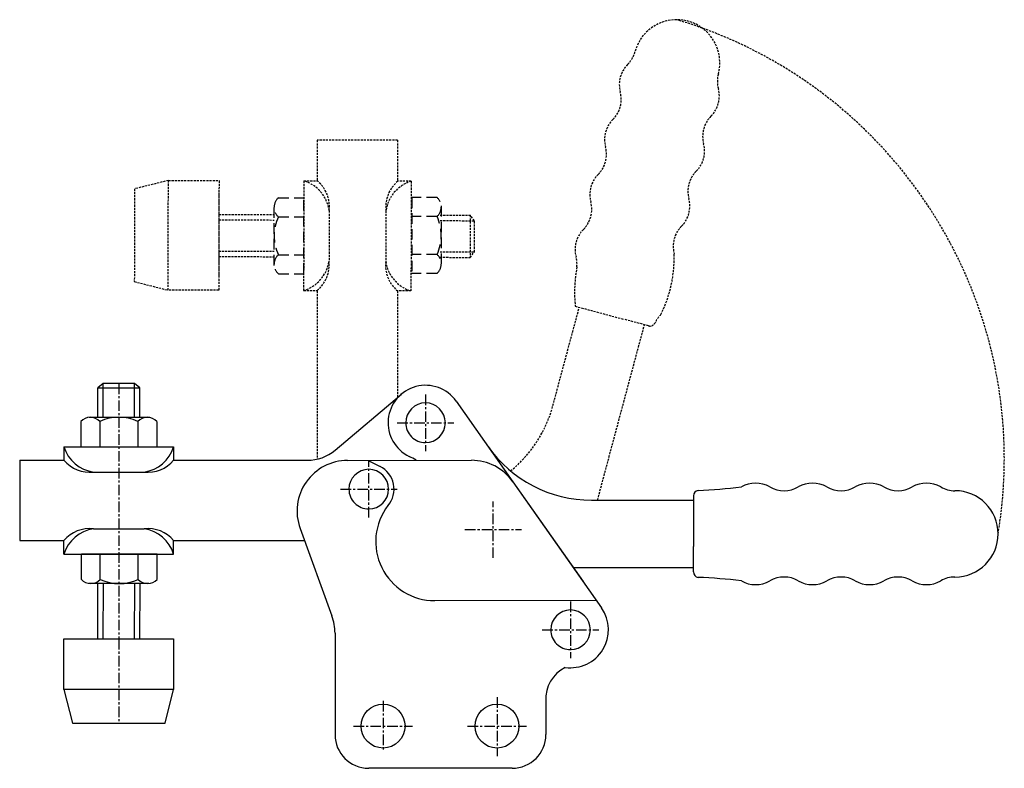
# Model space of a CAD drawing. Extents: x 287 to 404, y 345 to 434.
import ezdxf

# ---------------------------------------------------------------- set-up
doc = ezdxf.new("R2010")
doc.units = 0
doc.linetypes.add('CENTER', pattern=[2, 1.25, -0.25, 0.25, -0.25])
doc.linetypes.add('HIDDEN', pattern=[0.375, 0.25, -0.125])
doc.layers.get('0').update_dxf_attribs({"linetype": 'CONTINUOUS'})
doc.layers.add('BRAUER-1', color=1, linetype='CENTER')
doc.layers.add('BRAUER-5', color=4, linetype='HIDDEN')

# ---------------------------------------------------------------- blocks, each defined once
blk = doc.blocks.new('TSIDE')
for p, q in [((0.9, 0.7), (-0.9, 0.7)), ((-0.9, 0.1), (-0.9, 0.7)), ((-0.45, 0.1), (-0.45, 0.7)), ((0.45, 0.1), (0.45, 0.7)), ((0.9, 0.1), (0.9, 0.7)), ((0.7, 0), (-0.725, 0))]:
    blk.add_line(p, q)
for centre, radius, start, end in [((-0.675, 0.303125), 0.303125, 222.075022, 317.924978), ((0, 1.0625), 1.0625, 244.942385, 295.057615), ((0.675, 0.303125), 0.303125, 222.075022, 317.924978)]:
    blk.add_arc(centre, radius, start, end)
blk = doc.blocks.new('H751BS_SP')
for p, q in [((-1.84999, 9.100011), (-2.499993, 8.600011)), ((-2.499993, 8.600011), (2.500007, 8.600011)), ((-2.499993, 5.100011), (-2.499993, 8.600011)), ((1.850004, 9.100011), (-1.84999, 9.100011)), ((-1.84999, 5.100011), (-1.84999, 9.100011)), ((2.500007, 8.600011), (1.850004, 9.100011)), ((1.850004, 5.100011), (1.850004, 9.100011)), ((2.500007, 5.100011), (2.500007, 8.600011)), ((-3.5, 5.100011), (3.625, 5.100011)), ((-4.5, 4.600011), (-4.5, 1.600011)), ((-2.25, 4.600011), (-2.25, 1.600011)), ((2.25, 4.600011), (2.25, 1.600011)), ((4.5, 4.600011), (4.5, 1.600011)), ((-6.5, 1.600011), (6.5, 1.600011)), ((-6.5, 1.600011), (-6.5, 0.000005)), ((-4.5, 1.600011), (4.5, 1.600011)), ((6.5, 1.600011), (6.5, 0.000005)), ((-3, -1.399989), (3, -1.400004)), ((-3, -8.120005), (3, -8.120005)), ((-6.5, -11.120005), (-6.5, -9.519999)), ((6.5, -11.120005), (6.5, -9.519999)), ((-6.5, -11.120005), (6.5, -11.120005)), ((-2.499993, -21.186761), (-2.463019, -14.620005)), ((-1.84999, -21.186761), (-1.813016, -14.620005)), ((1.850004, -21.186761), (1.886978, -14.620005)), ((2.500007, -21.186761), (2.536981, -14.620005)), ((-6.5, -27.186759), (-6.5, -21.186759)), ((-6.5, -21.186759), (6.5, -21.186759)), ((-5.066616, -21.186759), (5.066616, -21.186759)), ((6.5, -21.186759), (6.5, -27.186759)), ((-6.5, -27.186759), (-5.5, -31.186759)), ((6.5, -27.186759), (-6.5, -27.186759)), ((5.5, -31.186759), (6.5, -27.186759)), ((-5.5, -31.186759), (5.5, -31.186759))]:
    blk.add_line(p, q)
for centre, radius, start, end in [((-3.375, 3.584386), 1.515625, 42.075022, 137.924978), ((0, -0.212489), 5.3125, 64.942385, 115.057615), ((3.375, 3.584386), 1.515625, 42.075022, 137.924978), ((-2.387382, 2.856387), 4.300236, 196.987525, 261.809687), ((2.38738, 2.856387), 4.300247, 278.190292, 343.012464), ((-3.437515, 2.581254), 4.005211, 220.126236, 276.271303), ((3.437501, 2.581242), 4.005207, 263.728904, 319.87404), ((-3.437515, -12.101248), 4.005204, 83.728702, 139.873764), ((-2.387382, -12.37638), 4.300245, 98.190315, 163.012462), ((3.4375, -12.101248), 4.00521, 40.126092, 96.271094), ((2.387381, -12.376381), 4.300236, 16.987524, 81.809675)]:
    blk.add_arc(centre, radius, start, end)
at = {"layer": 'BRAUER-1'}
for p, q in [((0, 9.100011), (0, -21.244402)), ((0, -21.186759), (0, -31.186759))]:
    blk.add_line(p, q, dxfattribs=at)
at = {"xscale": 5, "yscale": 5, "zscale": 5}
blk.add_blockref('TSIDE', (0.061968, -14.620005), dxfattribs=at)

msp = doc.modelspace()

# ---------------------------------------------------------------- linework, layer by layer
for p, q in [((324.309829, 382.720696), (332.163375, 389.360603)), ((338.661163, 388.525063), (345.383865, 378.969246)), ((286.929992, 381.520012), (286.929992, 372.000008)), ((286.929992, 381.520012), (292.173724, 381.520012)), ((305.173724, 381.520012), (321.029998, 381.520012)), ((325.800003, 381.500008), (340.470092, 381.516518)), ((328.300003, 381.45002), (329.635055, 380.786583)), ((345.383865, 378.969246), (353.709549, 367.136757)), ((345.383865, 378.969246), (355.899902, 364.01017)), ((366.775391, 377.290859), (366.775391, 371.294609)), ((354.701126, 376.794609), (366.77539, 376.794609)), ((320.16185, 373.447884), (323.938156, 363.072563)), ((286.929992, 372.000008), (292.173729, 372.000008)), ((305.173729, 372.000008), (320.688827, 372.000008)), ((366.775391, 368.29836), (366.775391, 371.294609)), ((352.544769, 368.78933), (366.77539, 368.794609)), ((336.120819, 364.877983), (355.258758, 364.922218)), ((324.300003, 361.020439), (324.300003, 349)), ((349.300003, 352.98745), (349.300003, 349.000008)), ((349.300003, 352.98745), (349.300003, 352.500008)), ((345.300003, 345.000008), (328.300003, 345.000008))]:
    msp.add_line(p, q)
for centre, radius in [((330, 350), 2.599998), ((343.5, 350), 2.600006)]:
    msp.add_circle(centre, radius)
for centre, radius, start, end in [((335.029998, 385.970009), 4.439998, 35.131964, 244.277708), ((335.029998, 385.970009), 2.350006, 90, 180), ((335.029998, 385.970009), 2.350006, 0, 90), ((335.029998, 385.970009), 2.350006, 179.99999, 270), ((335.029998, 385.970009), 2.350006, 270, 0), ((354.701126, 391.794609), 15, 215.127138, 270), ((321.029998, 386.600014), 5.08, 270, 310.21338), ((329.63092, 374.762703), 8.000008, 57.576524, 64.277743), ((325.800003, 375.500008), 5.999999, 89.99999, 200.000037), ((328.300003, 378.100014), 2.350006, 90, 180), ((328.300003, 378.100014), 2.350006, 0, 90), ((328.300003, 378.100014), 3.000003, 319.49668, 63.575579), ((340.476852, 375.516518), 6.000004, 35.131421, 90.064553), ((328.300003, 378.100014), 2.350006, 179.99999, 270), ((328.300003, 378.100014), 2.350006, 270, 0), ((365.026504, 439.840862), 61.927594, 272.139006, 276.896834), ((374.15039, 375.43854), 3.375, 59.999988, 119.999976), ((377.525392, 381.284211), 3.375, 239.999979, 299.999996), ((380.90039, 375.438539), 3.375, 59.999979, 119.999976), ((384.275392, 381.284209), 3.375, 239.999979, 299.999996), ((387.65039, 375.438537), 3.375, 59.999979, 119.999976), ((391.025392, 381.284208), 3.375, 239.999988, 299.999996), ((394.40039, 375.438535), 3.375, 59.999988, 119.999976), ((397.775392, 381.284206), 3.375, 239.999979, 269.999996), ((367.450391, 377.290859), 0.675, 99.594047, 180), ((397.775391, 372.794605), 5.114601, 270, 90), ((336.120819, 371.877983), 7, 142.35055, 270), ((367.450391, 368.29836), 0.675, 180, 260.405933), ((365.026499, 305.74834), 61.927611, 83.103164, 87.86099), ((377.525391, 364.305006), 3.375, 59.999991, 119.999998), ((384.275391, 364.305006), 3.375, 59.999991, 119.999998), ((391.025391, 364.305006), 3.375, 59.999991, 119.999998), ((397.775391, 364.305006), 3.375, 89.99999, 119.999998), ((374.150391, 370.150677), 3.375, 240.00001, 300.000006), ((380.900391, 370.150677), 3.375, 240.00001, 300.000006), ((387.650391, 370.150678), 3.375, 240.00001, 299.999998), ((394.400391, 370.150678), 3.375, 240.00001, 299.999998), ((318.300003, 361.020439), 5.999999, 0, 20.000037), ((352.218536, 361.422218), 2.350006, 90, 180), ((352.218536, 361.422218), 4.499994, 261.876134, 35.106715), ((352.218536, 361.422218), 2.350007, 0, 90), ((352.218536, 361.422218), 2.350006, 179.99999, 270), ((352.218536, 361.422218), 2.350006, 270, 0), ((353.452584, 353.250351), 4.160899, 116.705969, 183.622571), ((328.300003, 349.000008), 4, 180.000109, 270), ((345.300003, 349.000008), 4, 270, 0)]:
    msp.add_arc(centre, radius, start, end)
at = {"layer": 'BRAUER-1'}
for p, q in [((335.029998, 389.320015), (335.029998, 382.620003)), ((331.679992, 385.970009), (338.380004, 385.970009)), ((328.300003, 374.750008), (328.300003, 381.45002)), ((324.949997, 378.100014), (331.650009, 378.100014)), ((343.050857, 369.944603), (343.050857, 376.644615)), ((339.700851, 373.294609), (346.400863, 373.294609)), ((352.218536, 364.772225), (352.218536, 358.072212)), ((348.86853, 361.422218), (355.568542, 361.422218)), ((330, 353), (330, 347)), ((343.49986, 353.438633), (343.49986, 346.438633)), ((326.5, 350), (333.5, 350)), ((340, 350), (347, 350))]:
    msp.add_line(p, q, dxfattribs=at)
at = {"layer": 'BRAUER-5'}
for p, q in [((322.199997, 419.470025), (322.199997, 414.600014)), ((331.720001, 419.470025), (322.199997, 419.470025)), ((331.720001, 419.470025), (331.720001, 414.600014)), ((304.554414, 414.6931), (300.5512, 413.706045)), ((304.512361, 401.693168), (304.554414, 414.6931)), ((304.554414, 414.6931), (310.554383, 414.673691)), ((310.554383, 414.673691), (310.51233, 401.673759)), ((320.622701, 414.641124), (320.577414, 401.641198)), ((320.622701, 414.641124), (322.222699, 414.635949)), ((333.342651, 414.599977), (331.742653, 414.605153)), ((333.342651, 414.599977), (333.297363, 401.600051)), ((300.5512, 413.706045), (300.515617, 402.706102)), ((310.549746, 413.240315), (310.516967, 403.107136)), ((323.609746, 411.131441), (323.590337, 405.131472)), ((330.329727, 411.109703), (330.310303, 405.109734)), ((310.539339, 410.023705), (317.093266, 410.007315)), ((310.541441, 410.673705), (317.095369, 410.657315)), ((336.756098, 409.93382), (340.825952, 409.925733)), ((336.758201, 410.58382), (340.328057, 410.57735)), ((340.328057, 410.57735), (340.311883, 405.577376)), ((340.825952, 409.925733), (340.328057, 410.57735)), ((340.813983, 406.225759), (340.825952, 409.925733)), ((310.52737, 406.323731), (317.081298, 406.307341)), ((336.744129, 406.233846), (340.813983, 406.225759)), ((340.311883, 405.577376), (340.813983, 406.225759)), ((310.525267, 405.673731), (317.079195, 405.657341)), ((336.742027, 405.583846), (340.311883, 405.577376)), ((300.515617, 402.706102), (304.512361, 401.693168)), ((310.51233, 401.673759), (304.512361, 401.693168)), ((320.577414, 401.641198), (322.177411, 401.636022)), ((322.199997, 401.600014), (322.199997, 381.656584)), ((333.297363, 401.600051), (331.697366, 401.605226)), ((331.720001, 401.600014), (331.720001, 388.985745)), ((350.124016, 387.996101), (353.249066, 399.658945)), ((352.769725, 399.787385), (358.561658, 398.235441)), ((361.455812, 397.459955), (358.561658, 398.235441)), ((355.413062, 376.794609), (360.976472, 397.588392))]:
    msp.add_line(p, q, dxfattribs=at)
for centre, radius, start, end in [((364.795481, 428.642897), 5.114601, 345, 165), ((349.31084, 381.697749), 54.313825, 350.565476, 73.435427), ((356.595156, 430.840168), 3.375, 314.999979, 344.999996), ((361.368126, 426.067196), 3.375, 134.999988, 194.999976), ((372.995803, 426.445627), 3.375, 164.99999, 194.999998), ((354.848125, 424.320169), 3.375, 314.999988, 14.999996), ((366.475804, 424.698598), 3.375, 315.00001, 14.999998), ((359.621095, 419.547197), 3.375, 134.999979, 194.999976), ((371.248775, 419.925628), 3.375, 134.999991, 194.999998), ((364.728775, 418.178599), 3.375, 315.00001, 14.999998), ((353.101096, 417.80017), 3.375, 314.999979, 14.999996), ((369.501746, 413.405628), 3.375, 134.999991, 194.999998), ((319.352968, 410.534502), 4.298438, 7.982686, 72.818831), ((319.631341, 411.583581), 4.004008, 353.516239, 49.669856), ((334.313765, 411.532579), 4.006418, 129.922403, 186.058839), ((334.58565, 410.481401), 4.302051, 106.793969, 171.602082), ((357.874065, 413.027198), 3.375, 134.999979, 194.999976), ((351.354065, 411.280171), 3.375, 314.999979, 14.999996), ((362.981747, 411.6586), 3.375, 315.00001, 15.000006), ((356.127035, 406.507199), 3.375, 134.999988, 194.999976), ((367.754718, 406.885629), 3.375, 134.999991, 194.999998), ((319.334414, 405.759775), 4.302051, 286.793968, 351.602069), ((319.606299, 404.708611), 4.006417, 309.922258, 6.05863), ((334.288711, 404.657609), 4.004011, 173.516441, 229.670132), ((334.567097, 405.706674), 4.29844, 187.982662, 252.818833), ((349.607035, 404.760173), 3.375, 354.594051, 14.999996), ((349.267605, 405.558427), 15.233871, 333.717395, 1.706608), ((369.788901, 401.397609), 17.09518, 169.741066, 185.404799), ((365.313096, 396.426399), 3.375, 134.999991, 155.405932), ((361.630515, 398.111955), 0.675, 255, 335.405933), ((335.635129, 391.878387), 15, 309.208238, 345)]:
    msp.add_arc(centre, radius, start, end, dxfattribs=at)

# ---------------------------------------------------------------- block references
msp.add_blockref('H751BS_SP', (298.673729, 381.520012))
at = {"layer": 'BRAUER-5', "xscale": 5, "yscale": 5, "zscale": 5}
for p, rotation in [((317.087201, 408.132341), 270), ((336.889839, 408.176912), 90)]:
    msp.add_blockref('TSIDE', p, dxfattribs=dict(at, rotation=rotation))

doc.saveas('drawing.dxf')
